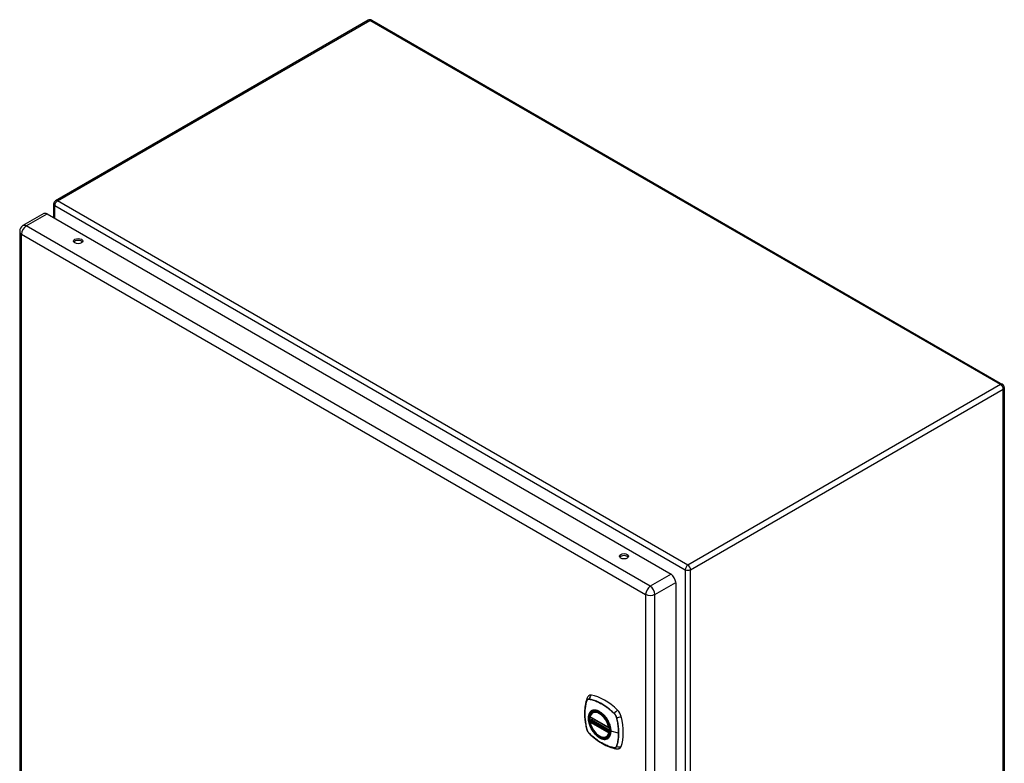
# Model space of a CAD drawing. Header units: inches. Extents: x 118.4 to 140.3, y 39.9 to 72.
# Tile 2 of 2: x 118.4 to 140.3, y 55.4 to 72. Entities that reach past the tile are written whole.
import ezdxf

# ---------------------------------------------------------------- set-up
doc = ezdxf.new("R2010")
doc.units = ezdxf.units.IN
doc.header["$LTSCALE"] = 8.944272
doc.header["$MEASUREMENT"] = 0
doc.layers.add('Visible Edges(ANSI)', color=7, linetype='Continuous', lineweight=25)
doc.layers.add('Visible Tangent Edges(ANSI)', color=7, linetype='Continuous', lineweight=25)

msp = doc.modelspace()

# ---------------------------------------------------------------- linework, layer by layer
at = {"layer": 'Visible Edges(ANSI)'}
for p, q in [((126.178, 71.955), (119.226, 67.941)), ((126.262, 71.955), (140.286, 63.858)), ((119.184, 67.868), (119.184, 67.563)), ((118.965, 67.654), (118.503, 67.387)), ((119.038, 67.647), (132.916, 59.635)), ((118.43, 67.261), (118.43, 48.064)), ((140.328, 63.786), (140.328, 44.327)), ((133.019, 59.456), (133.019, 40.259)), ((131.174, 56.564), (131.192, 56.574)), ((131.118, 56.46), (131.532, 56.221)), ((131.118, 56.365), (131.132, 56.373)), ((131.138, 56.384), (131.137, 56.387)), ((131.143, 56.399), (131.184, 56.422)), ((131.544, 56.221), (131.548, 56.224)), ((131.487, 56.022), (131.505, 56.032))]:
    msp.add_line(p, q, dxfattribs=at)
at = {"layer": 'Visible Edges(ANSI)', "flags": 128}
for points in [[(131.088, 56.936), (131.08, 56.929), (131.073, 56.921), (131.061, 56.905), (131.051, 56.889), (131.045, 56.873)], [(131.045, 56.873), (131.033, 56.836), (131.022, 56.799), (131.014, 56.76), (131.007, 56.72), (131.001, 56.68), (130.997, 56.638), (130.995, 56.596), (130.994, 56.554), (130.995, 56.51), (130.997, 56.466), (131.001, 56.422), (131.006, 56.377), (131.013, 56.332), (131.021, 56.286), (131.03, 56.24), (131.041, 56.194)], [(131.112, 56.473), (131.117, 56.488), (131.122, 56.502), (131.128, 56.515), (131.135, 56.527), (131.144, 56.538), (131.153, 56.548), (131.163, 56.557), (131.174, 56.564)], [(131.487, 56.022), (131.476, 56.016), (131.464, 56.012), (131.451, 56.009), (131.438, 56.007), (131.424, 56.006), (131.41, 56.007), (131.396, 56.009), (131.382, 56.013), (131.367, 56.017), (131.352, 56.023), (131.338, 56.03), (131.323, 56.038), (131.308, 56.047), (131.294, 56.057), (131.28, 56.069), (131.265, 56.081), (131.252, 56.094), (131.238, 56.108), (131.225, 56.122), (131.212, 56.138), (131.2, 56.154), (131.189, 56.17), (131.178, 56.187), (131.167, 56.205), (131.158, 56.223), (131.149, 56.241), (131.141, 56.26), (131.133, 56.278), (131.127, 56.297), (131.121, 56.316), (131.116, 56.334), (131.112, 56.352)], [(131.132, 56.373), (131.134, 56.375), (131.137, 56.378), (131.138, 56.382), (131.138, 56.384)], [(131.434, 56.488), (131.453, 56.466), (131.471, 56.442), (131.487, 56.418), (131.503, 56.392), (131.517, 56.366), (131.53, 56.339), (131.542, 56.312), (131.551, 56.285)], [(131.041, 56.194), (131.046, 56.179), (131.051, 56.165), (131.057, 56.152), (131.064, 56.139), (131.072, 56.126), (131.08, 56.114), (131.09, 56.103), (131.1, 56.092)], [(131.1, 56.092), (131.135, 56.059), (131.17, 56.028), (131.205, 55.998), (131.241, 55.97), (131.277, 55.943), (131.314, 55.917), (131.351, 55.894), (131.388, 55.871), (131.425, 55.851), (131.463, 55.831), (131.501, 55.814), (131.539, 55.799), (131.576, 55.785), (131.614, 55.773), (131.652, 55.763), (131.69, 55.755)], [(131.69, 55.755), (131.707, 55.753), (131.726, 55.753), (131.746, 55.756), (131.756, 55.758), (131.766, 55.761)]]:
    msp.add_lwpolyline(points, dxfattribs=at)
at = {"layer": 'Visible Edges(ANSI)'}
for centre, radius, start, end in [((126.22, 71.882), 0.084, 60, 120), ((119.268, 67.868), 0.084, 120, 180), ((118.576, 67.261), 0.146, 120, 180), ((140.244, 63.786), 0.084, 0, 60), ((131.124, 56.471), 0.0118, 166.5554, 240), ((131.124, 56.355), 0.0118, 120, 190.611), ((131.149, 56.389), 0.0118, 120, 187.8283), ((131.538, 56.232), 0.0118, 240, 300)]:
    msp.add_arc(centre, radius, start, end, dxfattribs=at)
for centre, major_axis, start_param, end_param in [((119.038, 67.528), (-0.073, 0.126), 5.497787, 6.283185), ((119.731, 67), (0.102, 0), 0.378178, 2.763414), ((131.87, 59.991), (0.102, 0), 0.378178, 2.763414), ((132.916, 59.516), (0.073, -0.126), 0.785398, 2.356194), ((131.185, 56.788), (-0.089, 0.153), 5.825423, 6.381985), ((131.436, 55.791), (-0.64, 1.108), 5.170151, 5.825423), ((131.331, 56.293), (-0.157, 0.273), 5.505569, 6.748139), ((131.686, 56.498), (0.089, -0.153), 1.113034, 2.028558), ((131.331, 56.293), (-0.157, 0.273), 0.591177, 1.011803), ((130.948, 56.635), (-0.64, 1.108), 3.599355, 4.254627), ((131.331, 56.293), (0.157, -0.273), 5.818232, 7.060801), ((131.686, 55.919), (0.089, -0.153), 6.184386, 6.740947)]:
    msp.add_ellipse(centre, major_axis=major_axis, ratio=0.57735, start_param=start_param, end_param=end_param, dxfattribs=at)
for centre, major_axis in [((119.731, 67.043), (0.102, 0)), ((131.87, 60.035), (0.102, 0)), ((131.327, 56.291), (-0.16, 0.277))]:
    msp.add_ellipse(centre, major_axis=major_axis, ratio=0.57735, dxfattribs=at)
at = {"layer": 'Visible Tangent Edges(ANSI)'}
for p, q in [((119.268, 67.937), (126.22, 71.951)), ((140.244, 63.854), (126.22, 71.951)), ((133.291, 59.84), (119.268, 67.937)), ((119.209, 67.834), (133.232, 59.737)), ((119.209, 67.549), (119.209, 67.834)), ((118.576, 67.38), (119.038, 67.647)), ((132.454, 59.368), (118.576, 67.38)), ((118.473, 67.201), (132.35, 59.189)), ((118.473, 48.005), (118.473, 67.201)), ((140.244, 63.854), (133.291, 59.84)), ((133.351, 59.737), (140.303, 63.751)), ((140.303, 44.293), (140.303, 63.751)), ((131.816, 59.985), (131.785, 60.003)), ((132.916, 59.635), (132.454, 59.368)), ((133.232, 59.737), (133.232, 40.279)), ((133.351, 40.279), (133.351, 59.737)), ((132.557, 59.189), (133.019, 59.456)), ((132.35, 59.189), (132.35, 39.992)), ((132.557, 39.992), (132.557, 59.189)), ((131.045, 56.828), (131.045, 56.828)), ((131.097, 56.858), (131.097, 56.858)), ((131.651, 56.538), (131.652, 56.538)), ((131.53, 56.227), (131.116, 56.466)), ((131.116, 56.35), (131.53, 56.111)), ((131.124, 56.364), (131.135, 56.371)), ((131.538, 56.125), (131.124, 56.364)), ((131.135, 56.371), (131.549, 56.132)), ((131.553, 56.147), (131.144, 56.384)), ((131.149, 56.398), (131.187, 56.42)), ((131.553, 56.165), (131.149, 56.398)), ((131.703, 56.448), (131.703, 56.448)), ((131.045, 56.188), (131.045, 56.188)), ((131.097, 56.098), (131.097, 56.098)), ((131.549, 56.132), (131.538, 56.125)), ((131.546, 56.229), (131.546, 56.229)), ((131.546, 56.109), (131.548, 56.11)), ((131.749, 56.101), (131.579, 56.145)), ((131.652, 55.778), (131.651, 55.778)), ((131.703, 55.808), (131.703, 55.808))]:
    msp.add_line(p, q, dxfattribs=at)
at = {"layer": 'Visible Tangent Edges(ANSI)', "flags": 128}
for points in [[(131.044, 56.83), (131.037, 56.809), (131.03, 56.786), (131.024, 56.763), (131.019, 56.74), (131.014, 56.716), (131.01, 56.691), (131.006, 56.666), (131.003, 56.641), (131.001, 56.615), (131, 56.589), (130.999, 56.562), (130.998, 56.535), (130.999, 56.508), (131, 56.48), (131.001, 56.452), (131.003, 56.423), (131.006, 56.395), (131.01, 56.366), (131.014, 56.337), (131.019, 56.307), (131.024, 56.278), (131.03, 56.248), (131.037, 56.218), (131.044, 56.188)], [(131.045, 56.188), (131.038, 56.218), (131.031, 56.248), (131.025, 56.278), (131.019, 56.307), (131.015, 56.336), (131.01, 56.365), (131.007, 56.394), (131.004, 56.423), (131.002, 56.451), (131, 56.479), (130.999, 56.507), (130.999, 56.534), (130.999, 56.561), (131, 56.588), (131.002, 56.614), (131.004, 56.64), (131.007, 56.665), (131.01, 56.69), (131.015, 56.714), (131.019, 56.738), (131.025, 56.762), (131.031, 56.784), (131.038, 56.807), (131.045, 56.828)], [(131.097, 56.861), (131.094, 56.861), (131.091, 56.862), (131.088, 56.862), (131.085, 56.862), (131.082, 56.862), (131.079, 56.861), (131.077, 56.861), (131.074, 56.86), (131.071, 56.859), (131.069, 56.859), (131.067, 56.857), (131.064, 56.856), (131.062, 56.855), (131.06, 56.853), (131.058, 56.852), (131.056, 56.85), (131.054, 56.848), (131.052, 56.846), (131.051, 56.843), (131.049, 56.841), (131.048, 56.839), (131.046, 56.836), (131.045, 56.833), (131.044, 56.83)], [(131.045, 56.828), (131.046, 56.831), (131.047, 56.834), (131.049, 56.836), (131.05, 56.839), (131.051, 56.841), (131.053, 56.843), (131.055, 56.845), (131.057, 56.847), (131.059, 56.849), (131.061, 56.851), (131.063, 56.852), (131.065, 56.854), (131.067, 56.855), (131.069, 56.856), (131.072, 56.857), (131.074, 56.858), (131.077, 56.858), (131.08, 56.859), (131.082, 56.859), (131.085, 56.859), (131.088, 56.859), (131.091, 56.859), (131.094, 56.859), (131.097, 56.858)], [(131.653, 56.54), (131.63, 56.561), (131.608, 56.582), (131.585, 56.602), (131.562, 56.621), (131.539, 56.64), (131.515, 56.658), (131.492, 56.676), (131.468, 56.693), (131.445, 56.709), (131.421, 56.724), (131.398, 56.739), (131.374, 56.753), (131.351, 56.766), (131.327, 56.779), (131.304, 56.79), (131.28, 56.801), (131.257, 56.812), (131.233, 56.821), (131.21, 56.83), (131.187, 56.837), (131.164, 56.844), (131.142, 56.851), (131.119, 56.856), (131.097, 56.861)], [(131.097, 56.858), (131.119, 56.854), (131.142, 56.849), (131.164, 56.842), (131.187, 56.836), (131.21, 56.828), (131.233, 56.819), (131.257, 56.81), (131.28, 56.8), (131.303, 56.789), (131.327, 56.777), (131.35, 56.765), (131.374, 56.752), (131.397, 56.738), (131.421, 56.723), (131.444, 56.708), (131.468, 56.692), (131.491, 56.675), (131.514, 56.657), (131.538, 56.639), (131.561, 56.62), (131.584, 56.6), (131.606, 56.58), (131.629, 56.56), (131.651, 56.538)], [(131.132, 56.588), (131.123, 56.58), (131.115, 56.571), (131.107, 56.561), (131.1, 56.55), (131.094, 56.539), (131.089, 56.526), (131.084, 56.513), (131.081, 56.499), (131.078, 56.484), (131.076, 56.469), (131.074, 56.453), (131.074, 56.436), (131.074, 56.419), (131.076, 56.401), (131.078, 56.384), (131.081, 56.366), (131.084, 56.347), (131.089, 56.328), (131.094, 56.31), (131.1, 56.291), (131.107, 56.272), (131.115, 56.253), (131.123, 56.235), (131.132, 56.217)], [(131.576, 56.147), (131.57, 56.089), (131.553, 56.04), (131.526, 56.003), (131.489, 55.979), (131.445, 55.969), (131.396, 55.975), (131.343, 55.994), (131.29, 56.028), (131.238, 56.073), (131.19, 56.129), (131.149, 56.191), (131.116, 56.259), (131.093, 56.328), (131.08, 56.395), (131.079, 56.458), (131.089, 56.512), (131.11, 56.557), (131.14, 56.589), (131.18, 56.608), (131.226, 56.612), (131.277, 56.601), (131.331, 56.576), (131.384, 56.538), (131.434, 56.488)], [(131.165, 56.607), (131.164, 56.607), (131.162, 56.606), (131.161, 56.606), (131.159, 56.605), (131.158, 56.604), (131.156, 56.604), (131.155, 56.603), (131.153, 56.602), (131.152, 56.601), (131.15, 56.601), (131.149, 56.6), (131.148, 56.599), (131.146, 56.598), (131.145, 56.597), (131.144, 56.597), (131.142, 56.596), (131.141, 56.595), (131.14, 56.594), (131.138, 56.593), (131.137, 56.592), (131.136, 56.591), (131.134, 56.59), (131.133, 56.589), (131.132, 56.588)], [(131.487, 56.422), (131.476, 56.439), (131.464, 56.455), (131.451, 56.471), (131.438, 56.486), (131.425, 56.501), (131.412, 56.515), (131.398, 56.528), (131.384, 56.541), (131.37, 56.552), (131.355, 56.563), (131.341, 56.573), (131.326, 56.582), (131.312, 56.59), (131.297, 56.597), (131.283, 56.603), (131.268, 56.607), (131.254, 56.611), (131.24, 56.614), (131.227, 56.615), (131.214, 56.616), (131.201, 56.615), (131.188, 56.614), (131.177, 56.611), (131.165, 56.607)], [(131.652, 56.538), (131.655, 56.535), (131.657, 56.532), (131.66, 56.529), (131.663, 56.525), (131.666, 56.522), (131.669, 56.519), (131.671, 56.515), (131.674, 56.512), (131.676, 56.508), (131.679, 56.504), (131.681, 56.5), (131.683, 56.497), (131.686, 56.493), (131.688, 56.489), (131.69, 56.485), (131.692, 56.481), (131.693, 56.477), (131.695, 56.473), (131.697, 56.469), (131.698, 56.465), (131.7, 56.461), (131.701, 56.456), (131.702, 56.452), (131.703, 56.448)], [(131.705, 56.448), (131.704, 56.453), (131.703, 56.457), (131.702, 56.461), (131.7, 56.465), (131.699, 56.469), (131.697, 56.473), (131.695, 56.477), (131.694, 56.482), (131.692, 56.486), (131.69, 56.49), (131.688, 56.494), (131.685, 56.498), (131.683, 56.502), (131.681, 56.505), (131.678, 56.509), (131.676, 56.513), (131.673, 56.517), (131.67, 56.52), (131.667, 56.524), (131.665, 56.527), (131.662, 56.53), (131.659, 56.534), (131.656, 56.537), (131.653, 56.54)], [(131.132, 56.373), (131.132, 56.373), (131.132, 56.373), (131.132, 56.373), (131.132, 56.373), (131.132, 56.373), (131.132, 56.373), (131.132, 56.373), (131.132, 56.373), (131.132, 56.373), (131.132, 56.373), (131.132, 56.373), (131.132, 56.373), (131.132, 56.373), (131.132, 56.373), (131.132, 56.373), (131.132, 56.373), (131.132, 56.373), (131.132, 56.373), (131.132, 56.373), (131.132, 56.373), (131.132, 56.373), (131.132, 56.373), (131.132, 56.373), (131.132, 56.373)], [(131.132, 56.373), (131.132, 56.373), (131.132, 56.373), (131.132, 56.373), (131.132, 56.373), (131.132, 56.373), (131.132, 56.372), (131.132, 56.372), (131.132, 56.372), (131.132, 56.372), (131.132, 56.372), (131.132, 56.372), (131.132, 56.372), (131.132, 56.372), (131.132, 56.372), (131.132, 56.372), (131.133, 56.372), (131.133, 56.372), (131.133, 56.372), (131.133, 56.372), (131.133, 56.372), (131.133, 56.372), (131.133, 56.372), (131.134, 56.372), (131.134, 56.372)], [(131.134, 56.372), (131.134, 56.371), (131.134, 56.371), (131.134, 56.371), (131.134, 56.371), (131.134, 56.371), (131.134, 56.371), (131.134, 56.371), (131.134, 56.371), (131.134, 56.371), (131.134, 56.371), (131.135, 56.371), (131.135, 56.371), (131.135, 56.371), (131.135, 56.371), (131.135, 56.371), (131.135, 56.371), (131.135, 56.371), (131.135, 56.371), (131.135, 56.371), (131.135, 56.371), (131.135, 56.371), (131.135, 56.371), (131.135, 56.371), (131.135, 56.371)], [(131.138, 56.386), (131.138, 56.386), (131.138, 56.386), (131.138, 56.386), (131.138, 56.386), (131.138, 56.386), (131.138, 56.386), (131.138, 56.386), (131.138, 56.385), (131.138, 56.385), (131.138, 56.385), (131.138, 56.385), (131.138, 56.385), (131.138, 56.385), (131.138, 56.385), (131.138, 56.385), (131.138, 56.385), (131.138, 56.385), (131.138, 56.385), (131.138, 56.385), (131.138, 56.385), (131.138, 56.385), (131.138, 56.385), (131.138, 56.385), (131.138, 56.384)], [(131.141, 56.385), (131.14, 56.385), (131.14, 56.385), (131.14, 56.385), (131.14, 56.385), (131.14, 56.386), (131.14, 56.386), (131.139, 56.386), (131.139, 56.386), (131.139, 56.386), (131.139, 56.386), (131.139, 56.386), (131.139, 56.386), (131.139, 56.386), (131.138, 56.386), (131.138, 56.386), (131.138, 56.386), (131.138, 56.386), (131.138, 56.386), (131.138, 56.386), (131.138, 56.386), (131.138, 56.386), (131.138, 56.386), (131.138, 56.386), (131.138, 56.386)], [(131.144, 56.384), (131.143, 56.384), (131.143, 56.384), (131.143, 56.384), (131.143, 56.384), (131.143, 56.384), (131.143, 56.384), (131.143, 56.384), (131.143, 56.384), (131.142, 56.384), (131.142, 56.384), (131.142, 56.384), (131.142, 56.384), (131.142, 56.385), (131.142, 56.385), (131.142, 56.385), (131.142, 56.385), (131.141, 56.385), (131.141, 56.385), (131.141, 56.385), (131.141, 56.385), (131.141, 56.385), (131.141, 56.385), (131.141, 56.385), (131.141, 56.385)], [(131.52, 56.364), (131.519, 56.366), (131.518, 56.369), (131.516, 56.371), (131.515, 56.374), (131.514, 56.376), (131.512, 56.379), (131.511, 56.381), (131.51, 56.384), (131.508, 56.386), (131.507, 56.388), (131.506, 56.391), (131.504, 56.393), (131.503, 56.396), (131.502, 56.398), (131.5, 56.4), (131.499, 56.403), (131.497, 56.405), (131.496, 56.408), (131.494, 56.41), (131.493, 56.412), (131.491, 56.415), (131.49, 56.417), (131.488, 56.419), (131.487, 56.422)], [(131.579, 56.145), (131.579, 56.153), (131.578, 56.162), (131.578, 56.17), (131.577, 56.179), (131.576, 56.188), (131.575, 56.197), (131.573, 56.206), (131.572, 56.215), (131.57, 56.224), (131.568, 56.234), (131.566, 56.243), (131.564, 56.252), (131.561, 56.261), (131.558, 56.271), (131.555, 56.28), (131.552, 56.29), (131.549, 56.299), (131.545, 56.308), (131.541, 56.318), (131.538, 56.327), (131.533, 56.336), (131.529, 56.346), (131.525, 56.355), (131.52, 56.364)], [(131.551, 56.285), (131.553, 56.279), (131.555, 56.273), (131.557, 56.267), (131.559, 56.261), (131.56, 56.255), (131.562, 56.249), (131.563, 56.243), (131.565, 56.237), (131.566, 56.232), (131.567, 56.226), (131.569, 56.22), (131.57, 56.214), (131.571, 56.208), (131.571, 56.203), (131.572, 56.197), (131.573, 56.191), (131.574, 56.185), (131.574, 56.18), (131.575, 56.174), (131.575, 56.169), (131.575, 56.163), (131.576, 56.158), (131.576, 56.152), (131.576, 56.147)], [(131.703, 56.448), (131.707, 56.433), (131.711, 56.418), (131.714, 56.403), (131.717, 56.388), (131.72, 56.373), (131.723, 56.358), (131.726, 56.344), (131.729, 56.329), (131.731, 56.314), (131.734, 56.3), (131.736, 56.285), (131.738, 56.27), (131.74, 56.256), (131.741, 56.241), (131.743, 56.227), (131.744, 56.213), (131.746, 56.199), (131.747, 56.184), (131.747, 56.17), (131.748, 56.156), (131.749, 56.142), (131.749, 56.129), (131.749, 56.115), (131.749, 56.101)], [(131.705, 55.807), (131.713, 55.828), (131.719, 55.85), (131.725, 55.873), (131.731, 55.897), (131.735, 55.921), (131.739, 55.945), (131.743, 55.97), (131.746, 55.996), (131.748, 56.022), (131.75, 56.048), (131.751, 56.074), (131.751, 56.101), (131.751, 56.129), (131.75, 56.157), (131.748, 56.185), (131.746, 56.213), (131.743, 56.242), (131.739, 56.271), (131.735, 56.3), (131.731, 56.329), (131.725, 56.359), (131.719, 56.389), (131.713, 56.418), (131.705, 56.448)], [(131.044, 56.188), (131.045, 56.184), (131.046, 56.18), (131.048, 56.176), (131.049, 56.172), (131.051, 56.168), (131.052, 56.164), (131.054, 56.159), (131.056, 56.155), (131.058, 56.151), (131.06, 56.147), (131.062, 56.143), (131.064, 56.139), (131.067, 56.135), (131.069, 56.131), (131.071, 56.128), (131.074, 56.124), (131.077, 56.12), (131.079, 56.117), (131.082, 56.113), (131.085, 56.11), (131.088, 56.106), (131.091, 56.103), (131.094, 56.1), (131.097, 56.097)], [(131.097, 56.098), (131.094, 56.101), (131.091, 56.104), (131.088, 56.107), (131.085, 56.111), (131.082, 56.114), (131.08, 56.117), (131.077, 56.121), (131.074, 56.124), (131.072, 56.128), (131.069, 56.132), (131.067, 56.136), (131.065, 56.139), (131.063, 56.143), (131.061, 56.147), (131.059, 56.151), (131.057, 56.155), (131.055, 56.159), (131.053, 56.163), (131.051, 56.167), (131.05, 56.171), (131.049, 56.175), (131.047, 56.18), (131.046, 56.184), (131.045, 56.188)], [(131.651, 55.778), (131.629, 55.782), (131.606, 55.788), (131.584, 55.794), (131.561, 55.801), (131.538, 55.808), (131.515, 55.817), (131.492, 55.826), (131.468, 55.836), (131.445, 55.847), (131.422, 55.859), (131.398, 55.871), (131.375, 55.884), (131.351, 55.898), (131.328, 55.913), (131.304, 55.928), (131.281, 55.945), (131.257, 55.961), (131.234, 55.979), (131.211, 55.997), (131.188, 56.016), (131.165, 56.036), (131.142, 56.056), (131.119, 56.077), (131.097, 56.098)], [(131.097, 56.097), (131.119, 56.076), (131.142, 56.055), (131.165, 56.035), (131.188, 56.015), (131.211, 55.996), (131.234, 55.978), (131.257, 55.961), (131.281, 55.944), (131.304, 55.928), (131.328, 55.912), (131.352, 55.897), (131.375, 55.884), (131.399, 55.87), (131.422, 55.858), (131.446, 55.846), (131.469, 55.835), (131.492, 55.825), (131.516, 55.816), (131.539, 55.807), (131.562, 55.799), (131.585, 55.792), (131.608, 55.786), (131.63, 55.781), (131.653, 55.776)], [(131.132, 56.217), (131.133, 56.214), (131.134, 56.212), (131.136, 56.209), (131.137, 56.207), (131.138, 56.204), (131.14, 56.202), (131.141, 56.199), (131.142, 56.197), (131.144, 56.195), (131.145, 56.192), (131.146, 56.19), (131.148, 56.187), (131.149, 56.185), (131.15, 56.183), (131.152, 56.18), (131.153, 56.178), (131.155, 56.175), (131.156, 56.173), (131.158, 56.171), (131.159, 56.168), (131.161, 56.166), (131.162, 56.164), (131.164, 56.161), (131.165, 56.159)], [(131.165, 56.159), (131.177, 56.142), (131.189, 56.126), (131.201, 56.11), (131.214, 56.094), (131.227, 56.08), (131.241, 56.066), (131.255, 56.053), (131.269, 56.04), (131.283, 56.029), (131.297, 56.018), (131.312, 56.008), (131.326, 55.999), (131.341, 55.991), (131.355, 55.984), (131.37, 55.978), (131.384, 55.973), (131.398, 55.97), (131.412, 55.967), (131.425, 55.965), (131.439, 55.965), (131.451, 55.965), (131.464, 55.967), (131.476, 55.969), (131.487, 55.973)], [(131.52, 55.992), (131.525, 55.996), (131.529, 56), (131.533, 56.005), (131.538, 56.009), (131.541, 56.014), (131.545, 56.019), (131.549, 56.025), (131.552, 56.03), (131.555, 56.036), (131.558, 56.042), (131.561, 56.048), (131.564, 56.055), (131.566, 56.061), (131.568, 56.068), (131.57, 56.075), (131.572, 56.082), (131.573, 56.089), (131.575, 56.097), (131.576, 56.104), (131.577, 56.112), (131.578, 56.12), (131.578, 56.128), (131.579, 56.136), (131.579, 56.145)], [(131.549, 56.132), (131.549, 56.132), (131.549, 56.132), (131.549, 56.132), (131.549, 56.132), (131.55, 56.132), (131.55, 56.132), (131.55, 56.132), (131.55, 56.132), (131.55, 56.132), (131.55, 56.131), (131.55, 56.131), (131.55, 56.131), (131.55, 56.131), (131.55, 56.131), (131.55, 56.131), (131.55, 56.131), (131.55, 56.131), (131.55, 56.131), (131.55, 56.131), (131.55, 56.131), (131.55, 56.131), (131.551, 56.131), (131.551, 56.131), (131.551, 56.131)], [(131.551, 56.131), (131.551, 56.131), (131.551, 56.131), (131.551, 56.131), (131.551, 56.131), (131.551, 56.131), (131.551, 56.131), (131.551, 56.131), (131.551, 56.131), (131.551, 56.131), (131.551, 56.131), (131.551, 56.131), (131.551, 56.131), (131.551, 56.131), (131.551, 56.131), (131.551, 56.13), (131.551, 56.13), (131.551, 56.13), (131.551, 56.13), (131.551, 56.13), (131.551, 56.13), (131.551, 56.13), (131.551, 56.13), (131.551, 56.13), (131.551, 56.13)], [(131.749, 56.101), (131.749, 56.088), (131.749, 56.074), (131.749, 56.061), (131.748, 56.048), (131.747, 56.035), (131.747, 56.022), (131.746, 56.009), (131.744, 55.996), (131.743, 55.983), (131.741, 55.971), (131.74, 55.958), (131.738, 55.946), (131.736, 55.934), (131.734, 55.921), (131.731, 55.909), (131.729, 55.898), (131.726, 55.886), (131.723, 55.874), (131.72, 55.863), (131.717, 55.852), (131.714, 55.84), (131.711, 55.829), (131.707, 55.819), (131.703, 55.808)], [(131.487, 55.973), (131.488, 55.974), (131.49, 55.974), (131.491, 55.975), (131.493, 55.976), (131.494, 55.976), (131.496, 55.977), (131.497, 55.978), (131.499, 55.978), (131.5, 55.979), (131.502, 55.98), (131.503, 55.981), (131.504, 55.981), (131.506, 55.982), (131.507, 55.983), (131.508, 55.984), (131.51, 55.985), (131.511, 55.986), (131.512, 55.987), (131.514, 55.987), (131.515, 55.988), (131.516, 55.989), (131.518, 55.99), (131.519, 55.991), (131.52, 55.992)], [(131.703, 55.808), (131.702, 55.805), (131.701, 55.802), (131.7, 55.8), (131.698, 55.797), (131.697, 55.795), (131.695, 55.793), (131.693, 55.791), (131.692, 55.789), (131.69, 55.787), (131.688, 55.785), (131.686, 55.784), (131.683, 55.782), (131.681, 55.781), (131.679, 55.78), (131.676, 55.779), (131.674, 55.778), (131.671, 55.778), (131.669, 55.777), (131.666, 55.777), (131.663, 55.777), (131.66, 55.777), (131.657, 55.777), (131.655, 55.777), (131.652, 55.778)], [(131.653, 55.776), (131.656, 55.776), (131.659, 55.775), (131.662, 55.775), (131.665, 55.775), (131.667, 55.775), (131.67, 55.776), (131.673, 55.776), (131.676, 55.777), (131.678, 55.777), (131.681, 55.778), (131.683, 55.779), (131.685, 55.781), (131.688, 55.782), (131.69, 55.784), (131.692, 55.785), (131.694, 55.787), (131.695, 55.789), (131.697, 55.791), (131.699, 55.793), (131.7, 55.796), (131.702, 55.798), (131.703, 55.801), (131.704, 55.804), (131.705, 55.807)]]:
    msp.add_lwpolyline(points, dxfattribs=at)
at = {"layer": 'Visible Tangent Edges(ANSI)'}
for centre, major_axis, ratio, start_param, end_param in [((126.22, 71.882), (-0.042, 0.0727), 0.57735, 5.497787, 6.283185), ((126.22, 71.882), (0.042, 0.0727), 0.57735, 0, 0.785398), ((119.268, 67.868), (0.042, 0.0727), 0.57735, 0.785398, 2.356194), ((119.268, 67.868), (-0.042, 0.0727), 0.57735, 5.497787, 6.283185), ((119.268, 67.868), (-0.084, 0), 0.57735, 0, 0.785398), ((118.576, 67.261), (-0.146, 0), 0.57735, 0, 0.785398), ((118.576, 67.261), (-0.073, -0.126), 0.57735, 3.926991, 5.497787), ((118.576, 67.261), (-0.073, 0.126), 0.57735, 5.497787, 6.283185), ((140.244, 63.786), (0.042, 0.0727), 0.57735, 0, 0.785398), ((140.244, 63.786), (0.042, -0.0727), 0.57735, 0.785398, 2.356194), ((140.244, 63.786), (0.084, 0), 0.57735, 5.497787, 6.283185), ((133.291, 59.772), (-0.042, -0.0727), 0.57735, 3.926991, 5.497787), ((133.291, 59.772), (0.042, -0.0727), 0.57735, 0.785398, 2.356194), ((133.291, 59.772), (0.084, 0), 0.57735, 3.926991, 5.497787), ((132.454, 59.249), (0.073, 0.126), 0.57735, 0.785398, 2.356194), ((132.454, 59.249), (-0.073, 0.126), 0.57735, 3.926991, 5.497787), ((132.454, 59.249), (-0.146, 0), 0.57735, 0.785398, 2.356194), ((131.183, 56.849), (-0.021, -0.116), 0.732433, 3.838794, 4.748151), ((131.156, 56.834), (-0.111, 0.039), 0.732433, 0, 0.489359), ((131.053, 56.831), (0.00929, -0.00325), 0.728939, 3.628045, 3.868691), ((131.104, 56.86), (0.00187, 0.00966), 0.73228, 1.612785, 1.853431), ((131.33, 56.292), (-0.173, 0.3), 0.57735, 5.055237, 10.652726), ((131.323, 56.288), (-0.151, 0.261), 0.57735, 4.164956, 6.830618), ((131.331, 56.293), (-0.156, 0.271), 0.57735, 5.015044, 6.283185), ((131.658, 56.54), (-0.00681, -0.0071), 0.362844, 5.090715, 5.331361), ((131.712, 56.544), (-0.0822, -0.0848), 0.360844, 4.183447, 5.092804), ((131.124, 56.471), (-0.0115, 0.0027), 0.697177, 0, 0.936254), ((131.124, 56.355), (-0.0116, -0.0022), 0.424984, 0, 0.691657), ((131.124, 56.471), (-0.0059, -0.0102), 0.57735, 5.497787, 6.283185), ((131.124, 56.355), (-0.0059, -0.0102), 0.57735, 3.926991, 5.497787), ((131.323, 56.288), (0.151, -0.261), 0.57735, 4.164956, 6.830618), ((131.124, 56.355), (-0.0059, 0.0102), 0.57735, 5.497787, 6.283185), ((131.126, 56.383), (0.0018, -0.0117), 0.983841, 0.332621, 1.648576), ((131.132, 56.382), (0.0039, 0.0112), 0.653911, 3.808835, 5.235416), ((131.135, 56.38), (0.0059, 0.0102), 0.57735, 3.926991, 5.335914), ((131.149, 56.389), (-0.0117, -0.0016), 0.470841, 0, 0.203742), ((131.149, 56.389), (-0.0059, -0.0102), 0.57735, 3.926991, 5.351326), ((131.149, 56.389), (-0.0059, 0.0102), 0.57735, 5.497787, 6.283185), ((131.331, 56.293), (-0.156, 0.271), 0.57735, 4.164956, 4.409734), ((131.708, 56.453), (-0.00956, -0.00235), 0.362844, 0.951824, 1.19247), ((131.738, 56.498), (-0.115, -0.029), 0.360844, 1.190381, 2.099738), ((131.156, 56.223), (-0.115, -0.029), 0.360844, 0, 0.144706), ((131.053, 56.191), (-0.00955, -0.00239), 0.366185, 0.145032, 0.385678), ((131.104, 56.104), (-0.00685, -0.00707), 0.366185, 5.897507, 6.138153), ((131.183, 56.177), (-0.0822, -0.0848), 0.360844, 6.13848, 6.283185), ((131.331, 56.293), (0.156, -0.271), 0.57735, 0, 0.547433), ((131.538, 56.232), (-0.0116, -0.0022), 0.424984, 0.691657, 2.262454), ((131.538, 56.232), (-0.0059, -0.0102), 0.57735, 5.497787, 6.283185), ((131.538, 56.116), (0.0059, 0.0102), 0.57735, 0.785398, 2.356194), ((131.538, 56.116), (0.0115, -0.0027), 0.697177, 4.077847, 5.648643), ((131.538, 56.116), (0.0059, -0.0102), 0.57735, 0.547433, 2.356194), ((131.538, 56.232), (0.0059, -0.0102), 0.57735, 0, 1.023363), ((131.549, 56.142), (-0.0059, -0.0102), 0.57735, 0.785398, 1.098876), ((131.552, 56.14), (-0.00748, -0.00914), 0.482831, 0.869292, 0.970218), ((131.581, 56.147), (-0.00492, 0), 0.57735, 0.141897, 1.156289), ((131.658, 55.784), (0.00183, 0.00967), 0.728939, 2.414494, 2.65514), ((131.712, 55.871), (-0.021, -0.116), 0.732433, 5.793826, 6.283185), ((131.708, 55.813), (-0.0093, 0.00321), 0.73228, 1.288161, 1.528808), ((131.738, 55.887), (-0.111, 0.039), 0.732433, 1.535035, 2.444392)]:
    msp.add_ellipse(centre, major_axis=major_axis, ratio=ratio, start_param=start_param, end_param=end_param, dxfattribs=at)
for centre, major_axis in [((131.33, 56.293), (0.171, -0.296)), ((131.327, 56.291), (-0.163, 0.282)), ((131.327, 56.291), (0.162, -0.281))]:
    msp.add_ellipse(centre, major_axis=major_axis, ratio=0.57735, dxfattribs=at)

doc.saveas('drawing.dxf')
